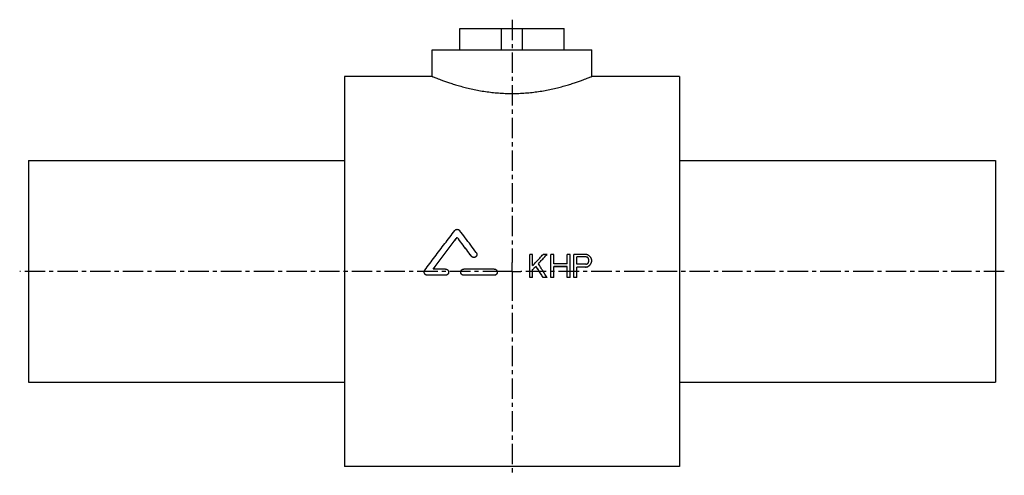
# Model space of a CAD drawing. Header units: millimetres. Extents: x 1 to 556, y 125 to 382.
import ezdxf

# ---------------------------------------------------------------- set-up
doc = ezdxf.new("R2010")
doc.units = ezdxf.units.MM
doc.header["$LTSCALE"] = 30.734
doc.linetypes.add('CENTER', pattern=[0.6, 0.375, -0.075, 0.075, -0.075])
doc.layers.get('0').update_dxf_attribs({"linetype": 'CONTINUOUS'})
doc.layers.add('DEFAULT_1', color=7, linetype='CENTER')

msp = doc.modelspace()

# ---------------------------------------------------------------- linework, layer by layer
at = {"color": 7, "linetype": 'CONTINUOUS'}
for p, q in [((249.27, 365.45), (249.27, 377.45)), ((249.27, 377.45), (307.98, 377.45)), ((272.63, 365.45), (272.63, 377.45)), ((284.63, 365.45), (284.63, 377.45)), ((307.98, 365.45), (307.98, 377.45)), ((233.63, 350.45), (233.63, 365.45)), ((233.63, 365.45), (323.63, 365.45)), ((323.63, 350.45), (323.63, 365.45)), ((184.13, 350.45), (184.13, 130.45)), ((233.63, 350.45), (184.13, 350.45)), ((373.13, 350.45), (323.63, 350.45)), ((373.13, 350.45), (373.13, 130.45)), ((6.13, 302.95), (6.13, 177.95)), ((6.13, 302.95), (184.13, 302.95)), ((373.13, 302.95), (551.13, 302.95)), ((551.13, 302.95), (551.13, 177.95)), ((247.73, 259.66), (247.73, 259.68)), ((290.25, 250.06), (288.63, 250.06)), ((288.63, 237.04), (288.63, 250.06)), ((290.25, 243.71), (290.25, 250.06)), ((298.38, 250.06), (296.21, 250.06)), ((298.38, 250.04), (298.38, 250.06)), ((302.17, 250.06), (300.54, 250.06)), ((300.54, 237.04), (300.54, 250.06)), ((302.17, 244.82), (302.17, 250.06)), ((311.38, 250.06), (309.75, 250.06)), ((309.75, 244.82), (309.75, 250.06)), ((311.38, 237.04), (311.38, 250.06)), ((320.04, 250.06), (313.54, 250.06)), ((313.54, 237.04), (313.54, 250.06)), ((255.77, 249.01), (255.77, 249.04)), ((309.75, 244.82), (302.17, 244.82)), ((320.31, 248.68), (315.17, 248.68)), ((315.17, 244.54), (315.17, 248.68)), ((320.31, 248.66), (315.17, 248.66)), ((320.31, 244.54), (315.17, 244.54)), ((320.31, 248.66), (320.31, 248.68)), ((321.13, 248.38), (321.13, 248.41)), ((321.94, 246.2), (321.94, 247.03)), ((323.29, 245.07), (323.29, 245.09)), ((323.56, 245.92), (323.56, 247.03)), ((241.15, 241.78), (234.28, 241.78)), ((268.63, 241.78), (251.46, 241.78)), ((290.25, 237.04), (290.25, 241.49)), ((292.15, 243.41), (292.15, 243.43)), ((309.75, 243.15), (302.17, 243.15)), ((302.17, 237.04), (302.17, 243.15)), ((309.75, 243.13), (302.17, 243.13)), ((309.75, 237.04), (309.75, 243.15)), ((320.04, 242.88), (315.17, 242.88)), ((315.17, 237.04), (315.17, 242.88)), ((320.04, 242.85), (315.17, 242.85)), ((320.04, 242.85), (320.04, 242.88)), ((321.4, 243.13), (321.4, 243.15)), ((322.48, 243.96), (322.48, 243.99)), ((230.85, 238.3), (230.85, 238.33)), ((241.15, 238.33), (230.85, 238.33)), ((241.15, 238.3), (230.85, 238.3)), ((241.15, 238.3), (241.15, 238.33)), ((251.46, 238.3), (251.46, 238.33)), ((268.63, 238.33), (251.46, 238.33)), ((268.63, 238.3), (251.46, 238.3)), ((268.63, 238.3), (268.63, 238.33)), ((290.25, 237.04), (288.63, 237.04)), ((290.25, 237.02), (288.63, 237.02)), ((298.38, 237.04), (296.21, 237.04)), ((296.21, 237.02), (296.21, 237.04)), ((298.38, 237.02), (296.21, 237.02)), ((298.38, 237.02), (298.38, 237.04)), ((302.17, 237.04), (300.54, 237.04)), ((302.17, 237.02), (300.54, 237.02)), ((311.38, 237.04), (309.75, 237.04)), ((311.38, 237.02), (309.75, 237.02)), ((315.17, 237.04), (313.54, 237.04)), ((315.17, 237.02), (313.54, 237.02)), ((6.13, 177.95), (184.13, 177.95)), ((373.13, 177.95), (551.13, 177.95)), ((373.13, 130.45), (184.13, 130.45))]:
    msp.add_line(p, q, dxfattribs=at)
for points, knots in [([(233.63, 350.45), (233.68, 350.43), (233.89, 350.34), (234.38, 350.14), (235.19, 349.81), (236.34, 349.37), (237.81, 348.8), (239.61, 348.13), (241.74, 347.38), (244.18, 346.56), (246.91, 345.7), (249.9, 344.84), (253.11, 344), (256.5, 343.21), (260.03, 342.51), (263.65, 341.91), (267.35, 341.43), (271.09, 341.08), (274.85, 340.87), (278.63, 340.8), (282.4, 340.87), (286.16, 341.08), (289.91, 341.43), (293.6, 341.91), (297.22, 342.51), (300.75, 343.21), (304.14, 344), (307.35, 344.84), (310.34, 345.7), (313.07, 346.56), (315.51, 347.38), (317.64, 348.13), (319.44, 348.8), (320.91, 349.37), (322.06, 349.81), (322.87, 350.14), (323.36, 350.34), (323.57, 350.43), (323.63, 350.45)], [0, 0, 0, 0, 0.001884, 0.007552, 0.017002, 0.030265, 0.047304, 0.06812, 0.092538, 0.120408, 0.151446, 0.185213, 0.221202, 0.258935, 0.297876, 0.337587, 0.377925, 0.418502, 0.459245, 0.500004, 0.540759, 0.581503, 0.62208, 0.662418, 0.702131, 0.741071, 0.778803, 0.814791, 0.848558, 0.879595, 0.907466, 0.931883, 0.952699, 0.969737, 0.982999, 0.992448, 0.998116, 1, 1, 1, 1]), ([(229.48, 241.09), (231.35, 243.6), (235.1, 248.61), (240.72, 256.09), (244.48, 261.06), (246.35, 263.52)], [0, 0, 0, 0, 0.334928, 0.669011, 1, 1, 1, 1]), ([(246.35, 263.52), (246.42, 263.61), (246.56, 263.76), (246.81, 263.96), (247.1, 264.1), (247.41, 264.18), (247.73, 264.21), (248.04, 264.18), (248.35, 264.1), (248.64, 263.96), (248.89, 263.77), (249.04, 263.61), (249.1, 263.53)], [0, 0, 0, 0, 0.099906, 0.19991, 0.299865, 0.399963, 0.499993, 0.600016, 0.700133, 0.800101, 0.900097, 1, 1, 1, 1]), ([(258.52, 251.09), (257.47, 252.48), (255.38, 255.26), (252.24, 259.4), (250.14, 262.15), (249.1, 263.53)], [0, 0, 0, 0, 0.335153, 0.668718, 1, 1, 1, 1]), ([(234.28, 241.78), (235.77, 243.78), (238.76, 247.77), (243.24, 253.74), (246.23, 257.71), (247.73, 259.68)], [0, 0, 0, 0, 0.334279, 0.668088, 1, 1, 1, 1]), ([(234.29, 241.77), (235.78, 243.76), (238.76, 247.75), (243.24, 253.71), (246.23, 257.68), (247.73, 259.66)], [0, 0, 0, 0, 0.333656, 0.667781, 1, 1, 1, 1]), ([(255.77, 249.04), (254.88, 250.22), (253.09, 252.6), (250.41, 256.15), (248.62, 258.51), (247.73, 259.68)], [0, 0, 0, 0, 0.334472, 0.667974, 1, 1, 1, 1]), ([(255.77, 249.01), (254.88, 250.2), (253.09, 252.57), (250.41, 256.12), (248.62, 258.48), (247.73, 259.66)], [0, 0, 0, 0, 0.334476, 0.667979, 1, 1, 1, 1]), ([(258.86, 250.06), (258.86, 249.98), (258.85, 249.79), (258.78, 249.49), (258.63, 249.18), (258.43, 248.91), (258.18, 248.68), (257.89, 248.51), (257.57, 248.39), (257.24, 248.34), (256.9, 248.36), (256.57, 248.44), (256.27, 248.58), (255.99, 248.78), (255.84, 248.95), (255.77, 249.04)], [0, 0, 0, 0, 0.056707, 0.13514, 0.21363, 0.292171, 0.37077, 0.449409, 0.528082, 0.606769, 0.685462, 0.764144, 0.842805, 0.921425, 1, 1, 1, 1]), ([(258.86, 250.02), (258.86, 249.94), (258.85, 249.76), (258.78, 249.46), (258.63, 249.16), (258.43, 248.89), (258.18, 248.66), (257.89, 248.48), (257.57, 248.37), (257.24, 248.32), (256.9, 248.33), (256.57, 248.41), (256.27, 248.55), (255.99, 248.75), (255.84, 248.92), (255.77, 249.01)], [0, 0, 0, 0, 0.052537, 0.131319, 0.210152, 0.289044, 0.367989, 0.446977, 0.525997, 0.605032, 0.684073, 0.763103, 0.842111, 0.921078, 1, 1, 1, 1]), ([(258.52, 251.09), (258.59, 251), (258.7, 250.81), (258.82, 250.49), (258.86, 250.24), (258.86, 250.09), (258.86, 250.06)], [0, 0, 0, 0, 0.30531, 0.610465, 0.915559, 1, 1, 1, 1]), ([(290.25, 243.71), (290.91, 244.42), (292.23, 245.83), (294.22, 247.95), (295.55, 249.36), (296.21, 250.06)], [0, 0, 0, 0, 0.333306, 0.666704, 1, 1, 1, 1]), ([(293.5, 244.82), (294.04, 245.4), (295.12, 246.57), (296.75, 248.31), (297.83, 249.48), (298.38, 250.06)], [0, 0, 0, 0, 0.33336, 0.666738, 1, 1, 1, 1]), ([(293.51, 244.8), (294.05, 245.38), (295.13, 246.54), (296.75, 248.29), (297.83, 249.45), (298.38, 250.04)], [0, 0, 0, 0, 0.331568, 0.665842, 1, 1, 1, 1]), ([(321.4, 249.79), (321.25, 249.82), (320.94, 249.88), (320.49, 249.97), (320.19, 250.03), (320.04, 250.06)], [0, 0, 0, 0, 0.333334, 0.666667, 1, 1, 1, 1]), ([(322.48, 248.96), (322.36, 249.05), (322.12, 249.24), (321.76, 249.51), (321.52, 249.69), (321.4, 249.79)], [0, 0, 0, 0, 0.33335, 0.666685, 1, 1, 1, 1]), ([(298.38, 237.04), (297.84, 237.91), (296.75, 239.63), (295.13, 242.23), (294.04, 243.95), (293.5, 244.82)], [0, 0, 0, 0, 0.332903, 0.666319, 1, 1, 1, 1]), ([(321.13, 248.41), (321.03, 248.44), (320.85, 248.5), (320.58, 248.59), (320.4, 248.65), (320.31, 248.68)], [0, 0, 0, 0, 0.33333, 0.666664, 1, 1, 1, 1]), ([(321.13, 248.38), (321.03, 248.41), (320.85, 248.47), (320.58, 248.57), (320.4, 248.63), (320.31, 248.66)], [0, 0, 0, 0, 0.33333, 0.666664, 1, 1, 1, 1]), ([(320.31, 244.54), (320.4, 244.57), (320.58, 244.63), (320.85, 244.72), (321.03, 244.79), (321.13, 244.82)], [0, 0, 0, 0, 0.333316, 0.666649, 1, 1, 1, 1]), ([(321.67, 247.86), (321.61, 247.92), (321.49, 248.04), (321.31, 248.22), (321.19, 248.35), (321.13, 248.41)], [0, 0, 0, 0, 0.333342, 0.666676, 1, 1, 1, 1]), ([(321.67, 247.83), (321.61, 247.89), (321.49, 248.01), (321.31, 248.2), (321.19, 248.32), (321.13, 248.38)], [0, 0, 0, 0, 0.333342, 0.666676, 1, 1, 1, 1]), ([(321.13, 244.82), (321.19, 244.88), (321.31, 245), (321.49, 245.18), (321.61, 245.31), (321.67, 245.37)], [0, 0, 0, 0, 0.333317, 0.666651, 1, 1, 1, 1]), ([(321.94, 247.03), (321.91, 247.12), (321.85, 247.3), (321.76, 247.58), (321.7, 247.76), (321.67, 247.86)], [0, 0, 0, 0, 0.333377, 0.666711, 1, 1, 1, 1]), ([(321.67, 245.37), (321.7, 245.46), (321.76, 245.65), (321.85, 245.92), (321.91, 246.11), (321.94, 246.2)], [0, 0, 0, 0, 0.333363, 0.666697, 1, 1, 1, 1]), ([(323.29, 247.86), (323.2, 247.98), (323.02, 248.22), (322.75, 248.59), (322.57, 248.84), (322.48, 248.96)], [0, 0, 0, 0, 0.333371, 0.666707, 1, 1, 1, 1]), ([(322.48, 243.99), (322.57, 244.11), (322.75, 244.35), (323.02, 244.72), (323.2, 244.97), (323.29, 245.09)], [0, 0, 0, 0, 0.333315, 0.66665, 1, 1, 1, 1]), ([(322.48, 243.96), (322.57, 244.08), (322.75, 244.33), (323.02, 244.7), (323.2, 244.94), (323.29, 245.07)], [0, 0, 0, 0, 0.333315, 0.66665, 1, 1, 1, 1]), ([(323.56, 247.03), (323.53, 247.12), (323.47, 247.3), (323.38, 247.58), (323.32, 247.76), (323.29, 247.86)], [0, 0, 0, 0, 0.333377, 0.666711, 1, 1, 1, 1]), ([(323.29, 245.09), (323.32, 245.18), (323.38, 245.37), (323.47, 245.65), (323.53, 245.83), (323.56, 245.92)], [0, 0, 0, 0, 0.33336, 0.666694, 1, 1, 1, 1]), ([(229.13, 240.05), (229.13, 240.08), (229.14, 240.21), (229.17, 240.46), (229.29, 240.79), (229.41, 240.99), (229.48, 241.09)], [0, 0, 0, 0, 0.059255, 0.372614, 0.686904, 1, 1, 1, 1]), ([(230.85, 238.33), (230.74, 238.33), (230.51, 238.35), (230.18, 238.45), (229.87, 238.62), (229.61, 238.85), (229.39, 239.12), (229.24, 239.43), (229.15, 239.75), (229.13, 239.96), (229.13, 240.05)], [0, 0, 0, 0, 0.127224, 0.254871, 0.382276, 0.510545, 0.638342, 0.767236, 0.895342, 1, 1, 1, 1]), ([(230.85, 238.3), (230.74, 238.3), (230.51, 238.32), (230.18, 238.43), (229.87, 238.6), (229.61, 238.82), (229.39, 239.09), (229.24, 239.41), (229.15, 239.72), (229.13, 239.93), (229.13, 240.03)], [0, 0, 0, 0, 0.127221, 0.254867, 0.382269, 0.510538, 0.638336, 0.767232, 0.895341, 1, 1, 1, 1]), ([(241.15, 241.78), (241.27, 241.78), (241.49, 241.75), (241.81, 241.66), (242.11, 241.5), (242.37, 241.28), (242.59, 241.02), (242.75, 240.72), (242.85, 240.39), (242.87, 240.17), (242.87, 240.05)], [0, 0, 0, 0, 0.124602, 0.249248, 0.374003, 0.498876, 0.623947, 0.749213, 0.874589, 1, 1, 1, 1]), ([(242.87, 240.05), (242.87, 239.94), (242.85, 239.71), (242.75, 239.39), (242.59, 239.09), (242.37, 238.82), (242.11, 238.61), (241.81, 238.45), (241.49, 238.35), (241.27, 238.33), (241.15, 238.33)], [0, 0, 0, 0, 0.125647, 0.251163, 0.37653, 0.501713, 0.626606, 0.751271, 0.875712, 1, 1, 1, 1]), ([(242.87, 240.03), (242.87, 239.91), (242.85, 239.69), (242.75, 239.36), (242.59, 239.06), (242.37, 238.8), (242.11, 238.58), (241.81, 238.42), (241.49, 238.32), (241.27, 238.3), (241.15, 238.3)], [0, 0, 0, 0, 0.12565, 0.251167, 0.376537, 0.501719, 0.626613, 0.751275, 0.875715, 1, 1, 1, 1]), ([(249.74, 240.05), (249.74, 240.17), (249.76, 240.39), (249.86, 240.72), (250.02, 241.02), (250.23, 241.28), (250.5, 241.5), (250.79, 241.66), (251.12, 241.75), (251.34, 241.78), (251.46, 241.78)], [0, 0, 0, 0, 0.125421, 0.25081, 0.376059, 0.501126, 0.625998, 0.750756, 0.875399, 1, 1, 1, 1]), ([(251.46, 238.33), (251.34, 238.33), (251.12, 238.35), (250.8, 238.45), (250.5, 238.61), (250.24, 238.82), (250.02, 239.09), (249.86, 239.39), (249.76, 239.71), (249.74, 239.94), (249.74, 240.05)], [0, 0, 0, 0, 0.124291, 0.248739, 0.3734, 0.498299, 0.623477, 0.748852, 0.874361, 1, 1, 1, 1]), ([(251.46, 238.3), (251.34, 238.3), (251.12, 238.32), (250.8, 238.42), (250.5, 238.58), (250.24, 238.8), (250.02, 239.06), (249.86, 239.36), (249.76, 239.69), (249.74, 239.91), (249.74, 240.03)], [0, 0, 0, 0, 0.124288, 0.248735, 0.373393, 0.498293, 0.62347, 0.748848, 0.874358, 1, 1, 1, 1]), ([(268.63, 241.78), (268.74, 241.78), (268.96, 241.75), (269.29, 241.66), (269.58, 241.5), (269.85, 241.28), (270.06, 241.02), (270.22, 240.72), (270.32, 240.39), (270.34, 240.17), (270.34, 240.05)], [0, 0, 0, 0, 0.124602, 0.249248, 0.374003, 0.498876, 0.623947, 0.749213, 0.874589, 1, 1, 1, 1]), ([(270.34, 240.05), (270.34, 239.94), (270.32, 239.71), (270.22, 239.39), (270.06, 239.09), (269.85, 238.82), (269.58, 238.61), (269.28, 238.45), (268.96, 238.35), (268.74, 238.33), (268.63, 238.33)], [0, 0, 0, 0, 0.125647, 0.251163, 0.37653, 0.501713, 0.626606, 0.751271, 0.875712, 1, 1, 1, 1]), ([(270.34, 240.03), (270.34, 239.91), (270.32, 239.69), (270.22, 239.36), (270.06, 239.06), (269.85, 238.8), (269.58, 238.58), (269.28, 238.42), (268.96, 238.32), (268.74, 238.3), (268.63, 238.3)], [0, 0, 0, 0, 0.12565, 0.251167, 0.376537, 0.501719, 0.626613, 0.751275, 0.875715, 1, 1, 1, 1]), ([(290.25, 241.49), (290.46, 241.71), (290.88, 242.14), (291.51, 242.78), (291.94, 243.22), (292.15, 243.43)], [0, 0, 0, 0, 0.3332, 0.666539, 1, 1, 1, 1]), ([(290.26, 241.48), (290.47, 241.69), (290.89, 242.12), (291.51, 242.76), (291.94, 243.19), (292.15, 243.41)], [0, 0, 0, 0, 0.328554, 0.664216, 1, 1, 1, 1]), ([(296.21, 237.04), (295.76, 237.75), (294.86, 239.17), (293.5, 241.3), (292.6, 242.72), (292.15, 243.43)], [0, 0, 0, 0, 0.332924, 0.666313, 1, 1, 1, 1]), ([(296.21, 237.02), (295.76, 237.73), (294.86, 239.15), (293.5, 241.28), (292.6, 242.7), (292.15, 243.41)], [0, 0, 0, 0, 0.33292, 0.66631, 1, 1, 1, 1]), ([(320.04, 242.88), (320.19, 242.91), (320.49, 242.97), (320.94, 243.06), (321.25, 243.12), (321.4, 243.15)], [0, 0, 0, 0, 0.333308, 0.666641, 1, 1, 1, 1]), ([(320.04, 242.85), (320.19, 242.88), (320.49, 242.94), (320.94, 243.04), (321.25, 243.1), (321.4, 243.13)], [0, 0, 0, 0, 0.333308, 0.666641, 1, 1, 1, 1]), ([(321.4, 243.15), (321.52, 243.25), (321.76, 243.43), (322.12, 243.71), (322.36, 243.89), (322.48, 243.99)], [0, 0, 0, 0, 0.333271, 0.666606, 1, 1, 1, 1]), ([(321.4, 243.13), (321.52, 243.22), (321.76, 243.41), (322.12, 243.68), (322.36, 243.87), (322.48, 243.96)], [0, 0, 0, 0, 0.333271, 0.666606, 1, 1, 1, 1])]:
    msp.add_open_spline(points, degree=3, knots=knots, dxfattribs=at)
at = {"layer": 'DEFAULT_1', "color": 2, "linetype": 'CENTER'}
for p, q in [((278.63, 382.45), (278.63, 245.45)), ((278.63, 240.45), (278.63, 245.45)), ((273.63, 240.45), (1.13, 240.45)), ((278.63, 240.45), (273.63, 240.45)), ((278.63, 240.45), (278.63, 235.45)), ((278.63, 240.45), (283.63, 240.45)), ((556.13, 240.45), (283.63, 240.45)), ((278.63, 235.45), (278.63, 125.45))]:
    msp.add_line(p, q, dxfattribs=at)

doc.saveas('drawing.dxf')
